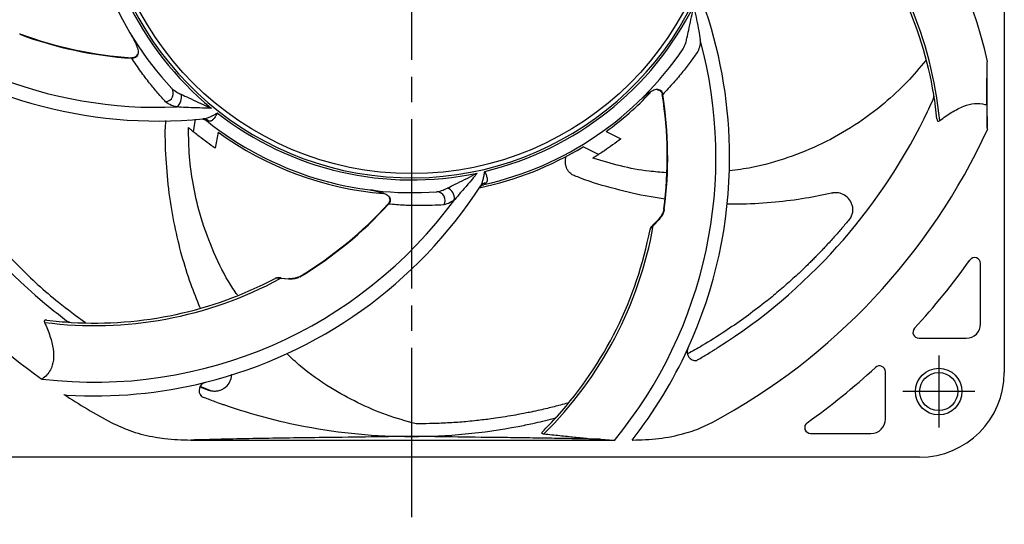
# Model space of a CAD drawing. Header units: millimetres. Extents: x 0 to 594, y 0 to 420.
# Tile 2 of 6: x 81 to 197, y 155 to 214. Entities that reach past the tile are written whole.
import ezdxf

# ---------------------------------------------------------------- set-up
doc = ezdxf.new("R2010")
doc.units = ezdxf.units.MM
doc.linetypes.add('CENTER', pattern=[27, 20, -2, 3, -2])

msp = doc.modelspace()

# ---------------------------------------------------------------- linework, layer by layer
at = {"color": 7, "linetype": 'CENTER'}
for p, q in [((127, 310.4), (127, 154.54)), ((189.25, 174.47), (189.25, 165.97)), ((193.5, 170.22), (185, 170.22))]:
    msp.add_line(p, q, dxfattribs=at)
at = {"color": 7}
for p, q in [((197, 271.06), (197, 172.47)), ((80.72, 212.48), (80.7, 212.43)), ((194.98, 201.41), (194.98, 209.09)), ((194.92, 204.08), (194.98, 201.41)), ((101.23, 200.9), (101.47, 202.4)), ((104.13, 200.88), (103.81, 198.96)), ((149.97, 200.96), (151.7, 200.06)), ((149.06, 198.21), (147.25, 199.14)), ((156.23, 190.55), (155.54, 189.82)), ((155.57, 189.95), (156.26, 190.68)), ((194.2, 178.22), (194.2, 185.35)), ((112.44, 183.48), (111.45, 183.57)), ((111.57, 183.62), (112.57, 183.53)), ((186.91, 176.52), (192.5, 176.52)), ((159.63, 175.29), (159.63, 175.3)), ((160.26, 173.93), (160.26, 173.93)), ((182.95, 166.97), (182.95, 172.56)), ((83.35, 171.7), (83.32, 171.67)), ((102.64, 171.31), (102.64, 171.31)), ((86.28, 169.81), (86.28, 169.81)), ((101.97, 169.96), (101.97, 169.96)), ((101.99, 170.78), (102.99, 170.38)), ((103.28, 170.29), (102.01, 170.8)), ((174.12, 165.27), (181.25, 165.27)), ((100.92, 164.49), (150.9, 164.49)), ((149.3, 164.58), (150.9, 164.49)), ((153.08, 164.49), (153.06, 164.49)), ((153.06, 164.49), (153.06, 164.49)), ((153.06, 164.49), (153.08, 164.49)), ((153.06, 164.49), (153.06, 164.49)), ((187, 162.47), (67, 162.47))]:
    msp.add_line(p, q, dxfattribs=at)
at = {"color": 7, "flags": 128}
for points in [[(93.94, 209.65), (93.93, 209.65), (93.93, 209.63), (93.93, 209.6)], [(94.62, 210.09), (94.62, 210.09), (94.64, 210.08), (94.67, 210.07)], [(156.03, 205.88), (156.03, 205.89), (156.03, 205.9), (156.03, 205.94)], [(156.6, 205.31), (156.6, 205.31), (156.62, 205.31), (156.65, 205.32)], [(124.31, 193.2), (124.31, 193.2), (124.33, 193.21), (124.36, 193.23)], [(124.22, 192.39), (124.22, 192.39), (124.24, 192.38), (124.26, 192.36)], [(156.79, 191.8), (156.79, 191.8), (156.81, 191.8), (156.84, 191.79)], [(155.57, 189.95), (155.56, 189.95), (155.54, 189.94), (155.53, 189.93), (155.52, 189.91), (155.52, 189.89), (155.52, 189.87), (155.53, 189.85), (155.54, 189.82)], [(156.26, 190.68), (156.24, 190.67), (156.23, 190.66), (156.22, 190.65), (156.21, 190.63), (156.21, 190.62), (156.21, 190.59), (156.22, 190.57), (156.23, 190.55)], [(113.78, 183.82), (113.78, 183.82), (113.79, 183.81), (113.8, 183.78)], [(111.57, 183.62), (111.56, 183.63), (111.54, 183.64), (111.53, 183.64), (111.51, 183.64), (111.49, 183.63), (111.48, 183.61), (111.46, 183.59), (111.45, 183.57)], [(112.57, 183.53), (112.55, 183.55), (112.54, 183.55), (112.52, 183.55), (112.5, 183.55), (112.49, 183.54), (112.47, 183.52), (112.46, 183.5), (112.44, 183.48)]]:
    msp.add_lwpolyline(points, dxfattribs=at)
at = {"color": 7}
msp.add_circle((127, 232.47), 36.5, dxfattribs=at)
at = {"color": 7, "linetype": 'Continuous', "lineweight": 25}
for radius in [2.75, 2.25]:
    msp.add_circle((189.25, 170.22), radius, dxfattribs=at)
at = {"color": 7}
for centre, radius, start, end in [((127, 232.47), 37, 99.6464, 65.7685), ((143.58, 197.84), 52.68, 12.482, 66.6929), ((127, 232.47), 38.75, 179.8634, 222.9988), ((127, 232.47), 37.25, 180.5357, 230.5603), ((143.58, 197.84), 46, 5.4744, 41.2911), ((143.58, 197.84), 45.7, 9.4004, 40.6509), ((97.04, 256.48), 52.68, 223.754, 272.4072), ((127, 232.47), 37.25, 283.3928, 333.4174), ((110.26, 197.92), 54.3, 0, 18.5353), ((97.04, 256.48), 54.3, 232.5254, 275.6495), ((97.04, 256.48), 46.98, 249.6549, 266.2104), ((97.04, 256.48), 46.93, 249.6549, 266.2104), ((93.83, 211.65), 0.409, 6.5848, 31.8116), ((94.26, 211.7), 0.0189, 162.263, 226.435), ((110.26, 197.92), 52.68, 320.5672, 15.2643), ((127, 232.47), 38.75, 282.7205, 325.856), ((127, 232.47), 67.55, 199.5672, 230.7983), ((97.83, 205.46), 1.02, 276.3788, 35.3442), ((98.4, 204.98), 1.42, 306.884, 14.6271), ((127, 232.47), 39, 306.0931, 316.3235), ((154.67, 204.77), 0.409, 109.4459, 134.6658), ((154.54, 205.17), 0.0189, 265.0922, 329.3147), ((110.26, 197.92), 46.93, 352.5121, 9.0675), ((110.26, 197.92), 46.98, 352.5121, 9.0675), ((127, 232.47), 67.55, 333.6554, 335.7541), ((187.68, 205.14), 1, 335.7541, 9.4004), ((143.58, 197.84), 45.7, 5.7753, 9.4004), ((102.45, 201.64), 0.794, 40.6574, 94.7398), ((127, 232.47), 37.25, 231.9643, 281.9888), ((127, 232.47), 67.55, 302.4243, 333.6554), ((127, 232.47), 38.75, 231.2919, 274.4274), ((127, 232.47), 74.86, 298.3028, 335.3602), ((127, 232.47), 39, 234.0931, 265.1098), ((127, 232.47), 39, 281.8441, 301.2782), ((110.26, 197.92), 54.3, 335.3822, 0), ((127, 232.47), 74.86, 208.3028, 234.3078), ((89.55, 224.01), 54.3, 283.954, 327.0781), ((130.66, 192.97), 1.42, 358.3124, 66.0558), ((135.79, 194.06), 0.794, 92.0856, 146.168), ((122.59, 193.56), 0.409, 58.0199, 83.2343), ((122.83, 193.92), 0.0189, 213.6757, 277.8562), ((129.93, 192.82), 1.02, 327.8077, 86.7724), ((89.55, 224.01), 52.68, 263.2372, 323.8357), ((89.55, 224.01), 46.93, 301.0835, 317.639), ((89.55, 224.01), 46.98, 301.0835, 317.639), ((110.26, 197.92), 46, 314.706, 349.8625), ((110.26, 197.92), 45.7, 317.9719, 349.2305), ((127, 232.47), 80.8, 317.3191, 324.6815), ((193.5, 185.35), 0.7, 0, 144.6815), ((89.55, 224.01), 46, 262.6172, 298.4339), ((89.55, 224.01), 45.7, 266.5433, 297.7994), ((127, 232.47), 67.55, 230.7983, 232.897), ((89.55, 224.01), 45.7, 262.9182, 266.5433), ((86.85, 179.39), 1, 232.897, 266.5433), ((192.5, 178.22), 1.7, 270, 0), ((186.91, 177.22), 0.7, 137.3191, 270), ((110.26, 197.92), 54.3, 322.0048, 335.3826), ((160.54, 174.88), 1, 155.7549, 274.6238), ((127, 232.47), 80.8, 305.3185, 312.6809), ((182.25, 172.56), 0.7, 0, 132.6809), ((187, 172.47), 10, 270, 0), ((89.55, 224.01), 54.3, 266.5464, 283.9541), ((102.89, 170.34), 1, 104.3265, 223.1952), ((127, 232.47), 74.86, 236.7218, 241.6972), ((127, 232.47), 67.55, 250.9957, 259.2724), ((127, 232.47), 67.55, 280.7276, 282.2269), ((127, 232.47), 67.55, 282.2269, 284.3255), ((110.26, 197.92), 45.7, 314.6975, 317.9719), ((143.47, 167.99), 1, 284.3255, 317.9719), ((174.12, 165.97), 0.7, 125.3185, 270), ((181.25, 166.97), 1.7, 270, 0), ((127, 232.47), 67.55, 259.2724, 270), ((127, 232.47), 67.55, 270, 280.7276)]:
    msp.add_arc(centre, radius, start, end, dxfattribs=at)
for points, knots in [([(159.51, 211.96), (159.58, 212.28), (159.73, 213), (160, 214.16), (160.19, 215.12), (160.29, 215.67), (160.31, 215.8), (160.31, 215.8)], [0, 0, 0, 0, 0.260591, 0.580828, 0.901455, 0.996976, 1, 1, 1, 1]), ([(160.31, 215.8), (160.31, 215.8), (160.34, 215.67), (160.56, 214.69), (160.82, 213.34), (161.02, 212.14), (161.09, 211.79)], [0, 0, 0, 0, 0.00197, 0.09698, 0.736458, 1, 1, 1, 1]), ([(94.26, 211.67), (94.16, 211.87), (94.05, 212.07), (93.94, 212.26), (93.94, 212.26)], [0, 0, 0, 0, 0.989366, 1, 1, 1, 1]), ([(93.94, 212.26), (93.94, 212.26), (94.05, 212.08), (94.14, 211.89), (94.24, 211.7)], [0, 0, 0, 0, 0.010183, 1, 1, 1, 1]), ([(94.24, 211.7), (94.33, 211.51), (94.51, 211.12), (94.67, 210.62), (94.71, 210.26), (94.68, 210.12), (94.67, 210.07)], [0, 0, 0, 0, 0.377018, 0.759548, 0.920241, 1, 1, 1, 1]), ([(159.07, 210.72), (159.18, 210.94), (159.37, 211.3), (159.47, 211.77), (159.51, 211.96)], [0, 0, 0, 0, 0.596847, 1, 1, 1, 1]), ([(161.09, 211.79), (161.08, 211.56), (161.06, 210.98), (160.89, 210.61), (160.79, 210.38)], [0, 0, 0, 0, 0.389609, 1, 1, 1, 1]), ([(64.32, 211.56), (65.01, 209.6), (66.4, 205.67), (69.19, 200.04), (72.48, 194.64), (76.28, 189.59), (80.53, 184.96), (84.58, 181.22), (87.4, 179.16), (88.47, 178.37)], [0, 0, 0, 0, 0.149451, 0.298906, 0.452685, 0.606464, 0.755778, 0.9062, 1, 1, 1, 1]), ([(94.67, 210.07), (94.64, 209.99), (94.59, 209.88), (94.48, 209.76), (94.36, 209.66), (94.16, 209.59), (94.01, 209.6), (93.93, 209.6)], [0, 0, 0, 0, 0.260734, 0.368925, 0.518364, 0.757097, 1, 1, 1, 1]), ([(97.94, 204.45), (97.65, 204.78), (97.05, 205.44), (96.05, 206.65), (95, 208.02), (94.29, 209.07), (93.93, 209.6)], [0, 0, 0, 0, 0.246385, 0.492809, 0.746396, 1, 1, 1, 1]), ([(94.62, 210.09), (94.61, 210.07), (94.58, 209.98), (94.48, 209.83), (94.29, 209.7), (94.09, 209.64), (93.98, 209.66), (93.94, 209.66)], [0, 0, 0, 0, 0.060756, 0.343575, 0.591778, 0.859069, 1, 1, 1, 1]), ([(160.79, 210.38), (160.53, 210.02), (160.02, 209.29), (159.06, 208.04), (157.96, 206.72), (157.09, 205.79), (156.65, 205.32)], [0, 0, 0, 0, 0.246385, 0.492809, 0.746396, 1, 1, 1, 1]), ([(187.73, 209.35), (187, 208.48), (185.5, 206.67), (182.69, 204.08), (179.35, 201.61), (175.53, 199.44), (171.45, 197.78), (167.76, 196.71), (165.41, 196.41), (164.52, 196.3)], [0, 0, 0, 0, 0.12464, 0.258027, 0.418672, 0.579422, 0.739946, 0.901661, 1, 1, 1, 1]), ([(194.92, 204.08), (194.92, 204.65), (194.93, 205.8), (194.96, 207.49), (194.97, 208.55), (194.98, 209.09)], [0, 0, 0, 0, 0.324817, 0.660772, 1, 1, 1, 1]), ([(194.98, 209.09), (194.99, 209.11), (194.99, 209.16), (194.99, 209.2), (195.01, 209.22), (195.01, 209.23), (195.02, 209.23)], [0, 0, 0, 0, 0.355094, 0.712909, 0.895732, 1, 1, 1, 1]), ([(98.66, 206.04), (98.84, 205.89), (99.16, 205.62), (99.59, 205.42), (99.77, 205.34)], [0, 0, 0, 0, 0.596846, 1, 1, 1, 1]), ([(154.54, 205.15), (154.71, 205.28), (155.04, 205.55), (155.5, 205.81), (155.84, 205.93), (155.99, 205.94), (156.03, 205.94)], [0, 0, 0, 0, 0.377018, 0.759549, 0.920242, 1, 1, 1, 1]), ([(156.03, 205.94), (156.12, 205.92), (156.23, 205.9), (156.38, 205.82), (156.5, 205.72), (156.61, 205.55), (156.64, 205.4), (156.65, 205.32)], [0, 0, 0, 0, 0.260734, 0.368927, 0.518366, 0.7571, 1, 1, 1, 1]), ([(156.03, 205.88), (156.04, 205.88), (156.14, 205.87), (156.31, 205.8), (156.48, 205.64), (156.58, 205.47), (156.59, 205.35), (156.59, 205.31)], [0, 0, 0, 0, 0.060754, 0.343575, 0.591778, 0.859068, 1, 1, 1, 1]), ([(99.77, 205.34), (100.07, 205.2), (100.73, 204.89), (101.81, 204.38), (102.7, 203.98), (103.21, 203.76), (103.33, 203.7), (103.34, 203.7)], [0, 0, 0, 0, 0.26059, 0.580827, 0.901455, 0.996976, 1, 1, 1, 1]), ([(154.56, 205.18), (154.39, 205.04), (154.22, 204.89), (154.06, 204.74), (154.06, 204.74)], [0, 0, 0, 0, 0.989362, 1, 1, 1, 1]), ([(154.06, 204.74), (154.06, 204.74), (154.21, 204.88), (154.37, 205.02), (154.54, 205.15)], [0, 0, 0, 0, 0.010187, 1, 1, 1, 1]), ([(99.25, 203.84), (99.03, 203.9), (98.47, 204.04), (98.14, 204.29), (97.94, 204.45)], [0, 0, 0, 0, 0.389608, 1, 1, 1, 1]), ([(103.34, 203.7), (103.33, 203.7), (103.2, 203.7), (102.19, 203.71), (100.82, 203.76), (99.6, 203.82), (99.25, 203.84)], [0, 0, 0, 0, 0.00197, 0.09698, 0.736458, 1, 1, 1, 1]), ([(189.37, 202.23), (189.85, 202.58), (190.82, 203.28), (192.21, 203.98), (193.53, 204.32), (194.4, 204.25), (194.84, 204.11), (194.92, 204.08)], [0, 0, 0, 0, 0.234605, 0.474317, 0.709314, 0.952398, 1, 1, 1, 1]), ([(102.28, 202.43), (102.28, 202.43), (102.29, 202.43), (102.36, 202.42), (102.51, 202.39), (102.67, 202.32), (102.75, 202.24), (102.76, 202.23)], [0, 0, 0, 0, 0.172466, 0.354159, 0.562875, 0.928577, 1, 1, 1, 1]), ([(102.38, 202.44), (102.52, 202.46), (102.78, 202.5), (103.2, 202.68), (103.54, 202.85), (103.78, 202.98), (103.92, 203.06), (103.99, 203.1), (104.04, 203.12), (104.04, 203.13), (104.05, 203.13)], [0, 0, 0, 0, 0.243155, 0.479593, 0.741153, 0.857723, 0.916524, 0.986203, 0.992205, 1, 1, 1, 1]), ([(104.05, 203.13), (104.05, 203.13), (103.98, 203), (103.84, 202.74), (103.61, 202.41), (103.41, 202.24), (103.23, 202.16), (103.12, 202.16), (103.05, 202.16)], [0, 0, 0, 0, 0.007388, 0.241857, 0.491468, 0.728837, 0.817346, 1, 1, 1, 1]), ([(189.05, 202.44), (189.05, 202.44), (189.05, 202.38), (189.08, 202.27), (189.14, 202.17), (189.23, 202.16), (189.31, 202.19), (189.35, 202.22), (189.37, 202.23)], [0, 0, 0, 0, 0.006059, 0.283596, 0.563981, 0.744212, 0.924585, 1, 1, 1, 1]), ([(102.02, 180.13), (101.64, 181.06), (100.82, 183.07), (99.82, 186.32), (98.96, 189.89), (98.31, 193.73), (97.97, 197.81), (97.85, 200.68), (97.96, 202.18), (97.96, 202.25)], [0, 0, 0, 0, 0.132683, 0.286437, 0.448668, 0.619622, 0.800281, 0.991485, 1, 1, 1, 1]), ([(106.42, 181.63), (106.07, 182.15), (104.89, 183.88), (103.37, 187.12), (102, 190.95), (101.17, 194.6), (100.7, 197.99), (100.66, 200.26), (100.64, 201.4)], [0, 0, 0, 0, 0.089982, 0.300257, 0.509997, 0.673406, 0.837017, 1, 1, 1, 1]), ([(101.34, 200.81), (101.28, 200.86), (101.16, 200.96), (100.93, 201.15), (100.75, 201.3), (100.64, 201.4)], [0, 0, 0, 0, 0.253248, 0.50649, 1, 1, 1, 1]), ([(103.05, 202.16), (102.96, 202.18), (102.82, 202.2), (102.78, 202.22), (102.77, 202.23)], [0, 0, 0, 0, 0.704854, 1, 1, 1, 1]), ([(195.04, 201.26), (195.03, 201.27), (195.01, 201.28), (194.99, 201.34), (194.99, 201.39), (194.98, 201.41)], [0, 0, 0, 0, 0.267183, 0.625932, 1, 1, 1, 1]), ([(103.81, 198.96), (103.16, 199.42), (102.33, 200.02), (101.53, 200.66), (101.34, 200.81)], [0, 0, 0, 0, 0.772786, 1, 1, 1, 1]), ([(151.7, 200.06), (151.06, 199.59), (150.24, 198.98), (149.38, 198.41), (149.18, 198.29)], [0, 0, 0, 0, 0.772786, 1, 1, 1, 1]), ([(146.3, 195.68), (146.15, 195.75), (145.87, 195.88), (145.54, 196.18), (145.35, 196.51), (145.21, 196.9), (145.15, 197.29), (145.16, 197.72), (145.25, 197.94), (145.3, 198.05)], [0, 0, 0, 0, 0.173734, 0.33999, 0.471424, 0.570813, 0.751836, 0.86808, 1, 1, 1, 1]), ([(149.18, 198.29), (149.12, 198.24), (148.99, 198.16), (148.73, 198), (148.54, 197.88), (148.41, 197.8)], [0, 0, 0, 0, 0.253248, 0.506491, 1, 1, 1, 1]), ([(157.07, 196.08), (156.39, 196.13), (154.58, 196.26), (151.67, 196.81), (149.49, 197.47), (148.41, 197.8)], [0, 0, 0, 0, 0.22957, 0.615525, 1, 1, 1, 1]), ([(131.24, 194.27), (131.53, 194.41), (132.18, 194.74), (133.26, 195.26), (134.13, 195.71), (134.62, 195.97), (134.73, 196.03), (134.74, 196.03)], [0, 0, 0, 0, 0.260591, 0.580827, 0.901455, 0.996976, 1, 1, 1, 1]), ([(134.74, 196.03), (134.74, 196.03), (134.65, 195.93), (134.02, 195.14), (133.12, 194.1), (132.32, 193.19), (132.08, 192.92)], [0, 0, 0, 0, 0.001969, 0.09698, 0.736458, 1, 1, 1, 1]), ([(135.13, 194.5), (135.2, 194.62), (135.33, 194.85), (135.45, 195.28), (135.53, 195.66), (135.58, 195.93), (135.6, 196.08), (135.62, 196.17), (135.63, 196.22), (135.63, 196.23), (135.63, 196.23)], [0, 0, 0, 0, 0.243154, 0.479591, 0.741152, 0.857723, 0.916524, 0.986201, 0.992203, 1, 1, 1, 1]), ([(135.63, 196.23), (135.63, 196.23), (135.69, 196.1), (135.8, 195.82), (135.92, 195.44), (135.93, 195.18), (135.88, 194.98), (135.81, 194.9), (135.76, 194.85)], [0, 0, 0, 0, 0.007386, 0.241857, 0.491468, 0.728838, 0.817345, 1, 1, 1, 1]), ([(156.93, 192.97), (156.31, 193.06), (154.33, 193.33), (151, 194.15), (148.05, 194.98), (146.5, 195.62), (146.27, 195.71)], [0, 0, 0, 0, 0.170411, 0.541173, 0.933573, 1, 1, 1, 1]), ([(129.99, 193.84), (130.23, 193.88), (130.63, 193.96), (131.06, 194.18), (131.24, 194.27)], [0, 0, 0, 0, 0.596846, 1, 1, 1, 1]), ([(135.08, 194.42), (135.08, 194.42), (135.08, 194.42), (135.13, 194.47), (135.25, 194.56), (135.4, 194.65), (135.52, 194.66), (135.53, 194.66)], [0, 0, 0, 0, 0.172466, 0.354158, 0.562875, 0.928576, 1, 1, 1, 1]), ([(135.76, 194.85), (135.69, 194.79), (135.59, 194.7), (135.55, 194.68), (135.53, 194.67)], [0, 0, 0, 0, 0.704852, 1, 1, 1, 1]), ([(122.85, 193.91), (122.63, 193.95), (122.41, 193.99), (122.19, 194.02), (122.19, 194.02)], [0, 0, 0, 0, 0.989363, 1, 1, 1, 1]), ([(122.19, 194.02), (122.19, 194.02), (122.39, 193.99), (122.6, 193.95), (122.81, 193.91)], [0, 0, 0, 0, 0.010186, 1, 1, 1, 1]), ([(122.81, 193.91), (123.02, 193.86), (123.44, 193.76), (123.92, 193.57), (124.24, 193.38), (124.33, 193.26), (124.36, 193.23)], [0, 0, 0, 0, 0.377018, 0.759549, 0.920241, 1, 1, 1, 1]), ([(124.31, 193.2), (124.32, 193.18), (124.37, 193.1), (124.42, 192.93), (124.41, 192.69), (124.33, 192.51), (124.24, 192.43), (124.22, 192.4)], [0, 0, 0, 0, 0.060753, 0.343573, 0.591776, 0.85907, 1, 1, 1, 1]), ([(124.36, 193.23), (124.4, 193.15), (124.46, 193.05), (124.48, 192.89), (124.48, 192.73), (124.41, 192.53), (124.31, 192.42), (124.26, 192.36)], [0, 0, 0, 0, 0.260737, 0.368929, 0.518366, 0.757099, 1, 1, 1, 1]), ([(176.6, 193.66), (175.58, 193.44), (173.38, 192.98), (169.85, 192.55), (166.74, 192.33), (164.83, 192.37), (164.21, 192.38)], [0, 0, 0, 0, 0.251267, 0.538996, 0.852611, 1, 1, 1, 1]), ([(178.97, 192.37), (178.95, 192.43), (178.84, 192.72), (178.49, 193.2), (177.83, 193.62), (177.24, 193.73), (176.89, 193.71), (176.75, 193.69), (176.68, 193.67), (176.64, 193.66), (176.64, 193.66)], [0, 0, 0, 0, 0.0674, 0.34926, 0.617389, 0.862502, 0.929422, 0.96323, 0.997152, 1, 1, 1, 1]), ([(130.79, 192.28), (130.35, 192.25), (129.46, 192.2), (127.89, 192.18), (126.17, 192.21), (124.9, 192.31), (124.26, 192.36)], [0, 0, 0, 0, 0.246385, 0.492809, 0.746396, 1, 1, 1, 1]), ([(132.08, 192.92), (131.9, 192.79), (131.44, 192.44), (131.04, 192.34), (130.79, 192.28)], [0, 0, 0, 0, 0.389609, 1, 1, 1, 1]), ([(178.97, 192.37), (179.01, 192.23), (179.09, 191.96), (179.09, 191.49), (179, 191.12), (178.9, 190.87), (178.84, 190.76), (178.82, 190.72), (178.81, 190.7), (178.81, 190.7), (178.8, 190.7)], [0, 0, 0, 0, 0.249156, 0.498776, 0.748581, 0.87437, 0.937175, 0.971023, 0.985749, 1, 1, 1, 1]), ([(156.78, 191.75), (156.77, 191.72), (156.75, 191.57), (156.65, 191.3), (156.47, 190.95), (156.3, 190.76), (156.22, 190.67)], [0, 0, 0, 0, 0.074897, 0.32836, 0.677153, 1, 1, 1, 1]), ([(156.84, 191.79), (156.82, 191.71), (156.78, 191.45), (156.58, 191), (156.36, 190.71), (156.23, 190.55)], [0, 0, 0, 0, 0.167276, 0.528371, 1, 1, 1, 1]), ([(155.54, 189.94), (155.46, 189.85), (155.31, 189.68), (155.18, 189.51), (155.17, 189.4), (155.17, 189.38)], [0, 0, 0, 0, 0.475801, 0.885161, 1, 1, 1, 1]), ([(155.54, 189.82), (155.45, 189.74), (155.29, 189.6), (155.17, 189.44), (155.17, 189.39), (155.17, 189.37)], [0, 0, 0, 0, 0.488989, 0.875032, 1, 1, 1, 1]), ([(178.8, 190.7), (178.51, 190.34), (177.93, 189.65), (177.01, 188.59), (176.26, 187.76), (175.67, 187.14), (175.3, 186.74), (174.93, 186.36), (174.55, 185.97), (174.15, 185.57), (173.7, 185.13), (173.06, 184.51), (172.29, 183.79), (171.47, 183.05), (170.7, 182.38), (169.95, 181.75), (169.18, 181.11), (167.94, 180.13), (166.23, 178.84), (163.87, 177.22), (161.66, 175.82), (160.16, 174.99), (159.58, 174.67)], [0, 0, 0, 0, 0.055358, 0.108689, 0.166476, 0.188222, 0.209824, 0.230693, 0.251458, 0.273348, 0.296361, 0.32644, 0.377124, 0.419954, 0.456144, 0.496331, 0.535355, 0.575005, 0.683393, 0.791635, 0.919491, 1, 1, 1, 1]), ([(113.8, 183.78), (113.73, 183.74), (113.5, 183.62), (113.02, 183.49), (112.65, 183.48), (112.44, 183.48)], [0, 0, 0, 0, 0.167275, 0.52837, 1, 1, 1, 1]), ([(113.73, 183.8), (113.7, 183.79), (113.58, 183.71), (113.29, 183.62), (112.91, 183.54), (112.66, 183.56), (112.54, 183.57)], [0, 0, 0, 0, 0.074896, 0.328359, 0.677152, 1, 1, 1, 1]), ([(111.54, 183.64), (111.42, 183.64), (111.2, 183.66), (110.99, 183.65), (110.89, 183.59), (110.87, 183.58)], [0, 0, 0, 0, 0.475803, 0.88516, 1, 1, 1, 1]), ([(111.45, 183.57), (111.33, 183.59), (111.12, 183.62), (110.92, 183.62), (110.88, 183.59), (110.87, 183.58)], [0, 0, 0, 0, 0.488188, 0.873601, 1, 1, 1, 1]), ([(83.64, 178.4), (83.87, 177.85), (84.34, 176.75), (84.71, 175.24), (84.75, 173.88), (84.44, 172.88), (83.94, 172.16), (83.54, 171.85), (83.35, 171.7)], [0, 0, 0, 0, 0.186899, 0.377867, 0.565078, 0.758731, 0.87857, 1, 1, 1, 1]), ([(83.91, 178.66), (83.88, 178.66), (83.79, 178.67), (83.68, 178.66), (83.61, 178.6), (83.6, 178.51), (83.62, 178.44), (83.64, 178.4)], [0, 0, 0, 0, 0.185015, 0.40817, 0.633181, 0.810973, 1, 1, 1, 1]), ([(127.52, 166.39), (126.34, 166.73), (123.99, 167.39), (120.62, 168.85), (117.21, 170.74), (114.39, 172.68), (112.79, 174.2), (112.26, 174.7)], [0, 0, 0, 0, 0.208696, 0.416913, 0.624458, 0.874417, 1, 1, 1, 1]), ([(160.62, 173.88), (160.65, 173.9), (160.73, 173.94), (161.17, 174.2), (161.77, 174.55), (162.32, 174.89), (162.82, 175.2), (163.1, 175.37), (163.22, 175.45)], [0, 0, 0, 0, 0.124485, 0.391013, 0.593616, 0.802295, 0.912886, 1, 1, 1, 1]), ([(104.92, 170.65), (104.97, 170.69), (105.22, 170.89), (105.54, 171.36), (105.75, 171.9), (105.71, 172.19), (105.7, 172.2)], [0, 0, 0, 0, 0.106136, 0.549993, 0.972221, 1, 1, 1, 1]), ([(85.92, 169.89), (85.93, 169.88), (86.06, 169.84), (86.17, 169.82), (86.28, 169.81)], [0, 0, 0, 0, 0.065802, 1, 1, 1, 1]), ([(103.28, 170.29), (103.27, 170.3), (103.23, 170.3), (103.17, 170.32), (103.1, 170.34), (103.06, 170.35), (103.04, 170.36), (103.02, 170.37), (103, 170.37), (102.99, 170.38), (102.99, 170.38)], [0, 0, 0, 0, 0.251574, 0.686946, 0.85922, 0.927614, 0.961892, 0.976503, 0.99128, 1, 1, 1, 1]), ([(104.92, 170.65), (104.8, 170.57), (104.57, 170.41), (104.12, 170.27), (103.74, 170.23), (103.48, 170.26), (103.35, 170.28), (103.3, 170.29), (103.28, 170.29), (103.28, 170.29), (103.28, 170.29)], [0, 0, 0, 0, 0.249156, 0.498777, 0.74858, 0.87437, 0.937175, 0.971024, 0.985749, 1, 1, 1, 1]), ([(102.16, 169.65), (102.18, 169.64), (102.27, 169.61), (102.75, 169.42), (103.39, 169.18), (104.01, 168.95), (104.56, 168.76), (104.87, 168.65), (105, 168.6)], [0, 0, 0, 0, 0.124467, 0.390957, 0.596983, 0.802323, 0.912898, 1, 1, 1, 1]), ([(145.42, 168.86), (145.14, 168.78), (144.62, 168.63), (143.82, 168.43), (143.01, 168.23), (142.09, 168.01), (141.22, 167.82), (140.35, 167.65), (139.46, 167.48), (138.38, 167.29), (137.24, 167.11), (136.22, 166.97), (135.3, 166.86), (134.38, 166.76), (133.1, 166.63), (131.47, 166.51), (129.64, 166.43), (128.43, 166.42), (127.89, 166.41)], [0, 0, 0, 0, 0.049112, 0.09282, 0.139724, 0.190998, 0.251733, 0.291724, 0.340452, 0.406359, 0.476798, 0.535111, 0.5813, 0.633721, 0.692148, 0.798724, 0.909927, 1, 1, 1, 1]), ([(91.51, 166.56), (92.33, 166.18), (94.01, 165.41), (96.17, 164.92), (98.47, 164.56), (99.88, 164.52), (100.92, 164.49)], [0, 0, 0, 0, 0.280055, 0.567314, 0.679344, 1, 1, 1, 1]), ([(127.89, 166.41), (127.86, 166.41), (127.74, 166.4), (127.62, 166.4), (127.52, 166.39)], [0, 0, 0, 0, 0.175147, 1, 1, 1, 1]), ([(153.08, 164.49), (154.11, 164.52), (156.2, 164.59), (158.64, 165.09), (160.76, 165.74), (161.81, 166.24), (162.49, 166.56)], [0, 0, 0, 0, 0.318028, 0.641781, 0.767049, 1, 1, 1, 1]), ([(142.41, 165.43), (142.39, 165.41), (142.34, 165.36), (142.36, 165.3), (142.45, 165.25), (142.56, 165.23), (142.62, 165.23)], [0, 0, 0, 0, 0.243783, 0.489178, 0.713778, 1, 1, 1, 1]), ([(142.62, 165.23), (143.25, 165.16), (144.52, 165.03), (146.26, 164.84), (147.88, 164.67), (148.82, 164.61), (149.3, 164.58)], [0, 0, 0, 0, 0.246227, 0.49245, 0.746218, 1, 1, 1, 1]), ([(116.07, 164.78), (114.72, 164.76), (112.02, 164.73), (108.17, 164.66), (104.45, 164.58), (102.1, 164.52), (100.92, 164.49)], [0, 0, 0, 0, 0.246184, 0.492523, 0.746222, 1, 1, 1, 1]), ([(127, 164.92), (126.99, 164.92), (125.17, 164.9), (121.54, 164.85), (117.89, 164.8), (116.07, 164.78)], [0, 0, 0, 0, 0.004076, 0.501971, 1, 1, 1, 1]), ([(137.93, 164.78), (136.11, 164.8), (132.46, 164.85), (128.83, 164.9), (127.01, 164.92), (127, 164.92)], [0, 0, 0, 0, 0.497843, 0.995924, 1, 1, 1, 1]), ([(149.3, 164.58), (148.41, 164.6), (146.65, 164.64), (143.86, 164.69), (140.97, 164.74), (138.94, 164.77), (137.93, 164.78)], [0, 0, 0, 0, 0.248008, 0.495977, 0.748025, 1, 1, 1, 1]), ([(150.9, 164.49), (150.92, 164.48), (150.94, 164.48), (150.95, 164.46), (150.95, 164.45)], [0, 0, 0, 0, 0.819146, 1, 1, 1, 1])]:
    msp.add_open_spline(points, degree=3, knots=knots, dxfattribs=at)

doc.saveas('drawing.dxf')
